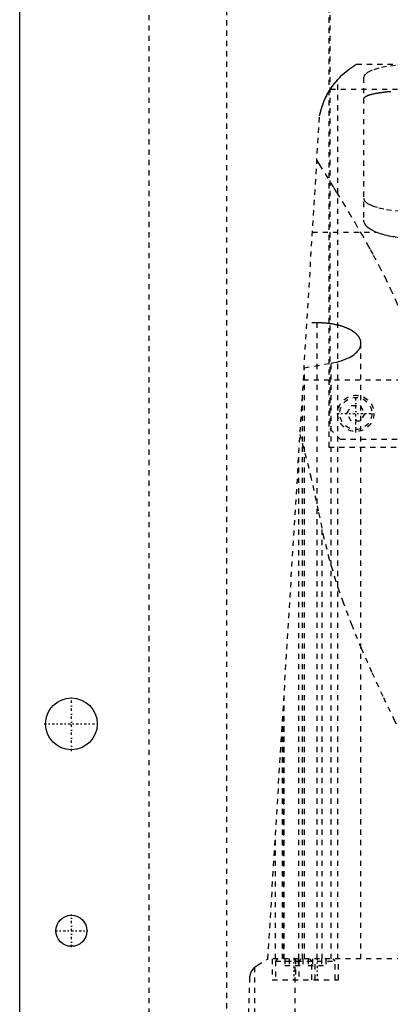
# Model space of a CAD drawing. Extents: x -105 to 105, y -97 to 359.
# Tile 5 of 9: x -105 to -33, y 68 to 259. Entities that reach past the tile are written whole.
import ezdxf

# ---------------------------------------------------------------- set-up
doc = ezdxf.new("R2010")
doc.units = 0
doc.linetypes.add('CENTER', pattern=[1.5, 0.45, -0.5, 0.05, -0.5])
doc.linetypes.add('DASHED', pattern=[2, 1, -1])
for name, color, linetype in [('AM_0', 7, 'CONTINUOUS'), ('AM_3', 7, 'DASHED'), ('AM_7', 7, 'CENTER')]:
    doc.layers.add(name, color=color, linetype=linetype)

msp = doc.modelspace()

# ---------------------------------------------------------------- linework, layer by layer
at = {"layer": 'AM_0', "color": 7, "linetype": 'CONTINUOUS'}
msp.add_line((-105, 21.5), (-105, 311.5), dxfattribs=at)
for centre, radius in [((-95, 122.5), 5), ((-95, 82.5), 3)]:
    msp.add_circle(centre, radius, dxfattribs=at)
at = {"layer": 'AM_3', "color": 6, "linetype": 'DASHED'}
for p, q in [((-80, 291.5), (-80, 30)), ((-65, 292.5), (-65, 37.5)), ((-45.21, 269), (-45.21, 176)), ((-45, 265.5), (-45, 179.5)), ((-39.86, 250), (39.86, 250)), ((-43.5, 77.05), (-43.5, 247.02)), ((-38.5, 247.38), (-38.5, 219.86)), ((-44.92, 245.15), (44.92, 245.15)), ((-57, 77.05), (-47, 240)), ((-48.38, 217.5), (-35.93, 217.5)), ((-47.5, 200.01), (-49.45, 200.01)), ((-47.5, 77.05), (-47.5, 200.01)), ((-39, 77.05), (-39, 196.08)), ((-49.99, 191.33), (-44.74, 192.21)), ((-44.74, 77.05), (-44.74, 192.21)), ((-49.95, 77.05), (-49.95, 191.34)), ((-50.13, 189), (50.13, 189)), ((-50.31, 77.05), (-50.31, 186.12)), ((-41.73, 182.5), (-40.87, 184)), ((-40.87, 184), (-39.13, 184)), ((-39.13, 184), (-38.27, 182.5)), ((-40.87, 181), (-41.73, 182.5)), ((-39.13, 181), (-40.87, 181)), ((-38.27, 182.5), (-39.13, 181)), ((-45, 179.5), (-43, 177.5)), ((-43, 177.5), (43, 177.5)), ((-45.21, 176), (45.21, 176)), ((-51, 77.05), (-51, 174.82)), ((-46.53, 77.05), (-46.53, 160.38)), ((-53.88, 77.05), (-53.88, 127.93)), ((-54, 125.94), (-54, 77.05)), ((-54.2, 77.05), (-54.2, 122.75)), ((-55.5, 77.05), (-55.5, 101.49)), ((-59, 75.85), (-57, 77.05)), ((57, 77.05), (-57, 77.05)), ((-56.15, 77.05), (-56.15, 73.05)), ((-55.1, 77.05), (-55.5, 76.65)), ((-55.5, 76.65), (-55.5, 73.05)), ((-55.5, 76.65), (-44, 76.65)), ((-53.73, 77.05), (-53.73, 75.8)), ((-52.87, 77.05), (-52.87, 75.8)), ((-51.74, 16.5), (-51.74, 77.05)), ((-51.65, 77.05), (-51.65, 73.05)), ((-51.13, 77.05), (-51.13, 75.8)), ((-50.6, 77.05), (-51, 76.65)), ((-51, 76.65), (-51, 73.05)), ((-50.27, 77.05), (-50.27, 75.8)), ((-49.23, 77.05), (-49.23, 75.8)), ((-48.5, 76.65), (-48.9, 77.05)), ((-48.5, 73.05), (-48.5, 76.65)), ((-48.37, 77.05), (-48.37, 75.8)), ((-47.85, 73.05), (-47.85, 77.05)), ((-46.63, 77.05), (-46.63, 75.8)), ((-45.77, 77.05), (-45.77, 75.8)), ((-44, 76.65), (-44.4, 77.05)), ((-44, 73.05), (-44, 76.65)), ((-43.35, 73.05), (-43.35, 77.05)), ((-59.5, 16.5), (-59.5, 75.49)), ((-53.73, 75.8), (-50.27, 75.8)), ((-49.23, 75.8), (-45.77, 75.8)), ((-62, 16.5), (-60.5, 73.35)), ((-56.15, 73.05), (-43.35, 73.05))]:
    msp.add_line(p, q, dxfattribs=at)
for points in [[(-28.5, 249.97), (-30.45, 249.92), (-32.33, 249.77), (-34.06, 249.53), (-35.57, 249.21), (-36.81, 248.82), (-37.74, 248.37), (-38.31, 247.89), (-38.5, 247.38)], [(-38.5, 224.09), (-38.31, 223.58), (-37.74, 223.1), (-36.81, 222.65), (-35.57, 222.26), (-34.06, 221.94), (-32.33, 221.7), (-30.45, 221.55), (-28.5, 221.5)]]:
    msp.add_lwpolyline(points, dxfattribs=at)
for points in [[(-47, 240, 0), (-46.89, 240.49, 0), (-46.63, 241.45, 0), (-46.32, 242.36, 0), (-46.15, 242.79, 0), (-45.96, 243.22, 0), (-45.57, 244.04, 0), (-45.13, 244.8, 0), (-44.67, 245.52, 0), (-44.19, 246.19, 0), (-43.69, 246.8, 0), (-43.44, 247.09, 0), (-43.18, 247.36, 0), (-42.68, 247.87, 0), (-42.18, 248.33, 0), (-41.7, 248.73, 0), (-41.25, 249.08, 0), (-40.83, 249.38, 0), (-40.64, 249.51, 0), (-40.47, 249.62, 0), (-40.17, 249.81, 0), (-39.94, 249.95, 0), (-39.86, 250, 0)], [(-47, 240, 0), (-46.95, 240.25, 0), (-46.83, 240.74, 0), (-46.7, 241.22, 0), (-46.63, 241.46, 0), (-46.55, 241.7, 0), (-46.39, 242.17, 0), (-46.22, 242.63, 0), (-46.03, 243.07, 0), (-45.83, 243.5, 0), (-45.63, 243.91, 0), (-45.53, 244.11, 0), (-45.42, 244.3, 0), (-45.21, 244.67, 0), (-45, 245.02, 0), (-44.88, 245.21, 0), (-44.84, 245.26, 0), (-44.81, 245.32, 0), (-44.79, 245.34, 0), (-44.78, 245.37, 0), (-44.74, 245.42, 0), (-44.71, 245.47, 0), (-44.67, 245.52, 0), (-44.64, 245.57, 0), (-44.61, 245.61, 0), (-44.59, 245.64, 0), (-44.57, 245.66, 0), (-44.54, 245.71, 0), (-44.51, 245.75, 0), (-44.48, 245.8, 0), (-44.44, 245.84, 0), (-44.41, 245.89, 0), (-44.4, 245.91, 0), (-44.38, 245.93, 0), (-44.35, 245.97, 0), (-44.32, 246.01, 0), (-44.3, 246.03, 0), (-44.29, 246.05, 0), (-44.26, 246.09, 0), (-44.23, 246.13, 0), (-44.21, 246.15, 0), (-44.2, 246.17, 0), (-44.17, 246.21, 0), (-44.14, 246.25, 0), (-44.11, 246.29, 0), (-44.08, 246.32, 0), (-44.05, 246.36, 0), (-44.04, 246.38, 0), (-44.03, 246.39, 0), (-44, 246.43, 0), (-43.97, 246.46, 0), (-43.95, 246.49, 0), (-43.92, 246.53, 0), (-43.9, 246.56, 0), (-43.88, 246.57, 0), (-43.87, 246.59, 0), (-43.85, 246.61, 0), (-43.82, 246.64, 0), (-43.81, 246.66, 0)], [(-43.81, 246.66, 0), (-43.8, 246.67, 0), (-43.76, 246.69, 0), (-43.73, 246.71, 0), (-43.72, 246.72, 0), (-43.7, 246.73, 0), (-43.68, 246.75, 0), (-43.65, 246.77, 0), (-43.63, 246.79, 0), (-43.61, 246.81, 0), (-43.59, 246.83, 0), (-43.58, 246.84, 0), (-43.57, 246.85, 0), (-43.56, 246.87, 0), (-43.54, 246.89, 0), (-43.53, 246.91, 0), (-43.52, 246.93, 0), (-43.51, 246.95, 0), (-43.51, 246.96, 0), (-43.51, 246.97, 0), (-43.5, 246.99, 0), (-43.5, 247.01, 0), (-43.5, 247.02, 0)], [(-33.2, 244.68, 0), (-33.33, 244.67, 0), (-33.46, 244.66, 0), (-33.59, 244.65, 0), (-33.72, 244.64, 0), (-33.84, 244.63, 0), (-33.9, 244.62, 0), (-33.97, 244.61, 0), (-34.09, 244.6, 0), (-34.21, 244.59, 0), (-34.33, 244.58, 0), (-34.44, 244.56, 0), (-34.56, 244.55, 0), (-34.62, 244.54, 0), (-34.67, 244.53, 0), (-34.79, 244.52, 0), (-34.9, 244.51, 0), (-35.01, 244.49, 0), (-35.12, 244.48, 0), (-35.22, 244.46, 0), (-35.27, 244.45, 0), (-35.33, 244.45, 0), (-35.43, 244.43, 0), (-35.53, 244.42, 0), (-35.58, 244.41, 0), (-35.63, 244.4, 0), (-35.72, 244.38, 0), (-35.82, 244.37, 0), (-35.87, 244.36, 0), (-35.92, 244.35, 0), (-36.01, 244.33, 0), (-36.1, 244.32, 0), (-36.2, 244.3, 0), (-36.29, 244.28, 0), (-36.38, 244.26, 0), (-36.42, 244.25, 0), (-36.47, 244.25, 0), (-36.55, 244.23, 0), (-36.64, 244.21, 0), (-36.72, 244.19, 0), (-36.8, 244.17, 0), (-36.88, 244.15, 0), (-36.92, 244.14, 0), (-36.96, 244.13, 0), (-37.04, 244.11, 0), (-37.12, 244.09, 0), (-37.19, 244.07, 0), (-37.26, 244.05, 0), (-37.33, 244.03, 0), (-37.37, 244.01, 0), (-37.4, 244, 0), (-37.47, 243.98, 0), (-37.53, 243.96, 0), (-37.59, 243.94, 0), (-37.65, 243.92, 0), (-37.71, 243.89, 0), (-37.74, 243.88, 0), (-37.77, 243.87, 0), (-37.82, 243.85, 0), (-37.88, 243.83, 0), (-37.93, 243.8, 0), (-37.97, 243.78, 0), (-38.02, 243.76, 0), (-38.04, 243.74, 0), (-38.07, 243.73, 0), (-38.11, 243.71, 0), (-38.15, 243.69, 0), (-38.17, 243.67, 0), (-38.18, 243.66, 0), (-38.22, 243.64, 0), (-38.25, 243.61, 0), (-38.27, 243.6, 0), (-38.28, 243.59, 0), (-38.31, 243.57, 0), (-38.34, 243.54, 0), (-38.37, 243.52, 0), (-38.39, 243.49, 0), (-38.41, 243.47, 0), (-38.42, 243.46, 0), (-38.43, 243.44, 0), (-38.44, 243.42, 0), (-38.46, 243.4, 0), (-38.47, 243.37, 0), (-38.48, 243.35, 0), (-38.49, 243.32, 0), (-38.49, 243.31, 0), (-38.49, 243.3, 0), (-38.5, 243.27, 0), (-38.5, 243.25, 0), (-38.5, 243.24, 0)], [(-47.53, 231.39, 0), (-47.01, 230.54, 0), (-45.93, 228.8, 0), (-44.82, 227, 0), (-44.25, 226.08, 0), (-43.68, 225.15, 0), (-42.52, 223.25, 0), (-41.34, 221.3, 0), (-40.15, 219.31, 0), (-38.96, 217.28, 0), (-37.78, 215.2, 0), (-37.19, 214.15, 0), (-36.61, 213.09, 0), (-35.46, 210.94, 0), (-34.35, 208.76, 0), (-33.28, 206.54, 0), (-32.26, 204.28, 0), (-31.31, 201.98, 0), (-30.86, 200.82, 0), (-30.44, 199.65, 0), (-29.66, 197.27, 0), (-28.99, 194.85, 0), (-28.71, 193.62, 0)], [(-38.5, 219.86, 0), (-38.5, 219.8, 0), (-38.48, 219.66, 0), (-38.45, 219.52, 0), (-38.43, 219.45, 0), (-38.4, 219.38, 0), (-38.34, 219.24, 0), (-38.26, 219.1, 0), (-38.16, 218.96, 0), (-38.04, 218.82, 0), (-37.91, 218.68, 0), (-37.84, 218.61, 0), (-37.77, 218.55, 0), (-37.6, 218.41, 0), (-37.42, 218.28, 0), (-37.23, 218.15, 0), (-37.02, 218.02, 0), (-36.8, 217.9, 0), (-36.69, 217.84, 0), (-36.57, 217.78, 0), (-36.32, 217.66, 0), (-36.07, 217.55, 0), (-35.93, 217.5, 0)], [(-35.93, 217.5, 0), (-35.78, 217.44, 0), (-35.47, 217.33, 0), (-35.13, 217.23, 0), (-34.96, 217.18, 0), (-34.78, 217.13, 0), (-34.42, 217.03, 0), (-34.03, 216.94, 0), (-33.63, 216.85, 0), (-33.22, 216.77, 0), (-32.8, 216.7, 0), (-32.58, 216.66, 0), (-32.37, 216.63, 0), (-31.92, 216.57, 0), (-31.47, 216.52, 0), (-31.02, 216.47, 0), (-30.56, 216.43, 0), (-30.1, 216.4, 0), (-29.87, 216.39, 0), (-29.64, 216.38, 0), (-29.18, 216.37, 0), (-28.72, 216.36, 0), (-28.5, 216.36, 0)], [(-39, 196.08, 0), (-39, 196.1, 0), (-39, 196.16, 0), (-39, 196.21, 0), (-39.01, 196.24, 0), (-39.01, 196.27, 0), (-39.02, 196.32, 0), (-39.02, 196.37, 0), (-39.03, 196.43, 0), (-39.04, 196.48, 0), (-39.06, 196.54, 0), (-39.06, 196.56, 0), (-39.07, 196.59, 0), (-39.09, 196.65, 0), (-39.1, 196.7, 0), (-39.12, 196.76, 0), (-39.14, 196.81, 0), (-39.17, 196.87, 0), (-39.18, 196.89, 0), (-39.19, 196.92, 0), (-39.22, 196.98, 0), (-39.25, 197.03, 0), (-39.26, 197.06, 0), (-39.27, 197.08, 0), (-39.31, 197.14, 0), (-39.34, 197.19, 0), (-39.36, 197.22, 0), (-39.37, 197.25, 0), (-39.41, 197.3, 0), (-39.45, 197.35, 0), (-39.49, 197.41, 0), (-39.53, 197.46, 0), (-39.57, 197.51, 0), (-39.59, 197.54, 0), (-39.62, 197.57, 0), (-39.66, 197.62, 0), (-39.71, 197.67, 0), (-39.76, 197.72, 0), (-39.81, 197.77, 0), (-39.87, 197.83, 0), (-39.89, 197.85, 0), (-39.92, 197.88, 0), (-39.98, 197.93, 0), (-40.03, 197.98, 0), (-40.09, 198.03, 0), (-40.15, 198.08, 0), (-40.22, 198.12, 0), (-40.25, 198.15, 0), (-40.28, 198.17, 0), (-40.35, 198.22, 0), (-40.41, 198.27, 0), (-40.48, 198.31, 0), (-40.55, 198.36, 0), (-40.62, 198.41, 0), (-40.66, 198.43, 0), (-40.69, 198.45, 0), (-40.77, 198.5, 0), (-40.84, 198.54, 0), (-40.92, 198.58, 0), (-41, 198.63, 0), (-41.07, 198.67, 0), (-41.11, 198.69, 0), (-41.15, 198.71, 0), (-41.24, 198.75, 0), (-41.32, 198.79, 0), (-41.36, 198.81, 0), (-41.4, 198.83, 0), (-41.48, 198.87, 0), (-41.57, 198.91, 0), (-41.61, 198.93, 0), (-41.65, 198.95, 0), (-41.74, 198.98, 0), (-41.83, 199.02, 0), (-41.92, 199.06, 0), (-42.01, 199.09, 0), (-42.11, 199.13, 0), (-42.16, 199.15, 0), (-42.2, 199.16, 0), (-42.3, 199.2, 0), (-42.4, 199.23, 0), (-42.5, 199.27, 0), (-42.6, 199.3, 0), (-42.71, 199.33, 0), (-42.76, 199.35, 0), (-42.81, 199.37, 0), (-42.92, 199.4, 0), (-43.03, 199.43, 0), (-43.14, 199.46, 0), (-43.25, 199.49, 0), (-43.36, 199.52, 0), (-43.41, 199.53, 0), (-43.47, 199.55, 0), (-43.59, 199.57, 0), (-43.7, 199.6, 0), (-43.82, 199.63, 0), (-43.93, 199.65, 0), (-44.05, 199.67, 0), (-44.11, 199.69, 0), (-44.17, 199.7, 0), (-44.29, 199.72, 0), (-44.41, 199.74, 0), (-44.53, 199.76, 0), (-44.66, 199.78, 0), (-44.78, 199.8, 0), (-44.84, 199.81, 0), (-44.9, 199.82, 0), (-45.03, 199.84, 0), (-45.15, 199.86, 0), (-45.22, 199.86, 0), (-45.28, 199.87, 0), (-45.41, 199.89, 0), (-45.53, 199.9, 0), (-45.6, 199.91, 0), (-45.66, 199.91, 0), (-45.79, 199.93, 0), (-45.91, 199.94, 0), (-46.04, 199.95, 0), (-46.17, 199.96, 0), (-46.3, 199.97, 0), (-46.36, 199.97, 0), (-46.42, 199.98, 0), (-46.55, 199.98, 0), (-46.68, 199.99, 0), (-46.81, 199.99, 0), (-46.93, 200, 0), (-47.06, 200, 0), (-47.12, 200, 0), (-47.19, 200, 0), (-47.31, 200.01, 0), (-47.44, 200.01, 0), (-47.5, 200.01, 0)], [(-43.5, 192.48, 0), (-43.26, 192.54, 0), (-42.81, 192.68, 0), (-42.37, 192.83, 0), (-42.17, 192.91, 0), (-41.97, 192.99, 0), (-41.59, 193.15, 0), (-41.24, 193.33, 0), (-40.91, 193.51, 0), (-40.6, 193.71, 0), (-40.32, 193.91, 0), (-40.18, 194.02, 0), (-40.05, 194.13, 0), (-39.82, 194.35, 0), (-39.61, 194.57, 0), (-39.44, 194.8, 0), (-39.29, 195.03, 0), (-39.17, 195.27, 0), (-39.13, 195.39, 0), (-39.09, 195.5, 0), (-39.03, 195.74, 0), (-39, 195.97, 0), (-39, 196.08, 0)], [(-44.74, 192.21, 0), (-44.53, 192.25, 0), (-44.11, 192.33, 0), (-43.7, 192.43, 0), (-43.5, 192.48, 0)], [(-46.53, 160.38, 0), (-47.19, 163.67, 0), (-48.56, 169.92, 0), (-50.02, 175.73, 0), (-50.78, 178.45, 0)], [(-6.87, 77.05, 0), (-8.29, 79.37, 0), (-11.1, 84.09, 0), (-13.91, 88.89, 0), (-15.31, 91.32, 0), (-16.7, 93.75, 0), (-19.47, 98.65, 0), (-22.2, 103.56, 0), (-24.87, 108.47, 0), (-27.48, 113.37, 0), (-30, 118.23, 0), (-31.22, 120.64, 0), (-32.42, 123.04, 0), (-34.72, 127.8, 0), (-36.88, 132.47, 0), (-38.89, 137.05, 0), (-40.73, 141.53, 0), (-42.38, 145.88, 0), (-43.13, 148.01, 0), (-43.83, 150.11, 0), (-45.07, 154.24, 0), (-46.11, 158.34, 0), (-46.53, 160.38, 0)], [(-60.5, 73.35, 0), (-60.5, 73.35, 0), (-60.5, 73.36, 0), (-60.5, 73.36, 0), (-60.5, 73.36, 0), (-60.5, 73.37, 0), (-60.5, 73.37, 0), (-60.5, 73.37, 0), (-60.5, 73.38, 0), (-60.5, 73.38, 0), (-60.5, 73.39, 0), (-60.5, 73.39, 0), (-60.5, 73.39, 0), (-60.5, 73.39, 0), (-60.5, 73.4, 0), (-60.5, 73.41, 0), (-60.5, 73.42, 0), (-60.5, 73.43, 0), (-60.5, 73.45, 0), (-60.49, 73.47, 0), (-60.49, 73.48, 0), (-60.49, 73.5, 0), (-60.49, 73.51, 0), (-60.49, 73.52, 0), (-60.49, 73.52, 0), (-60.49, 73.54, 0), (-60.49, 73.55, 0), (-60.48, 73.59, 0), (-60.48, 73.62, 0), (-60.47, 73.65, 0), (-60.47, 73.71, 0), (-60.46, 73.76, 0), (-60.43, 73.91, 0), (-60.38, 74.09, 0), (-60.36, 74.17, 0), (-60.33, 74.24, 0), (-60.28, 74.38, 0), (-60.23, 74.5, 0), (-60.04, 74.85, 0), (-59.68, 75.31, 0), (-59.5, 75.49, 0)], [(-59.5, 75.49, 0), (-59.49, 75.5, 0), (-59.38, 75.59, 0), (-59.16, 75.75, 0), (-59, 75.85, 0)]]:
    msp.add_polyline3d(points, dxfattribs=at)
for radius in [3.5, 3.1]:
    msp.add_circle((-40, 182.5), radius, dxfattribs=at)
at = {"layer": 'AM_7', "color": 4, "linetype": 'CENTER'}
for p, q in [((-40, 178.82), (-40, 186.18)), ((-43.67, 182.5), (-36.33, 182.5)), ((-95, 117.25), (-95, 127.75)), ((-100.25, 122.5), (-89.75, 122.5)), ((-95, 79.35), (-95, 85.65)), ((-98.15, 82.5), (-91.85, 82.5)), ((-52, 77.25), (-52, 72.85)), ((-47.5, 77.25), (-47.5, 72.85))]:
    msp.add_line(p, q, dxfattribs=at)

doc.saveas('drawing.dxf')
